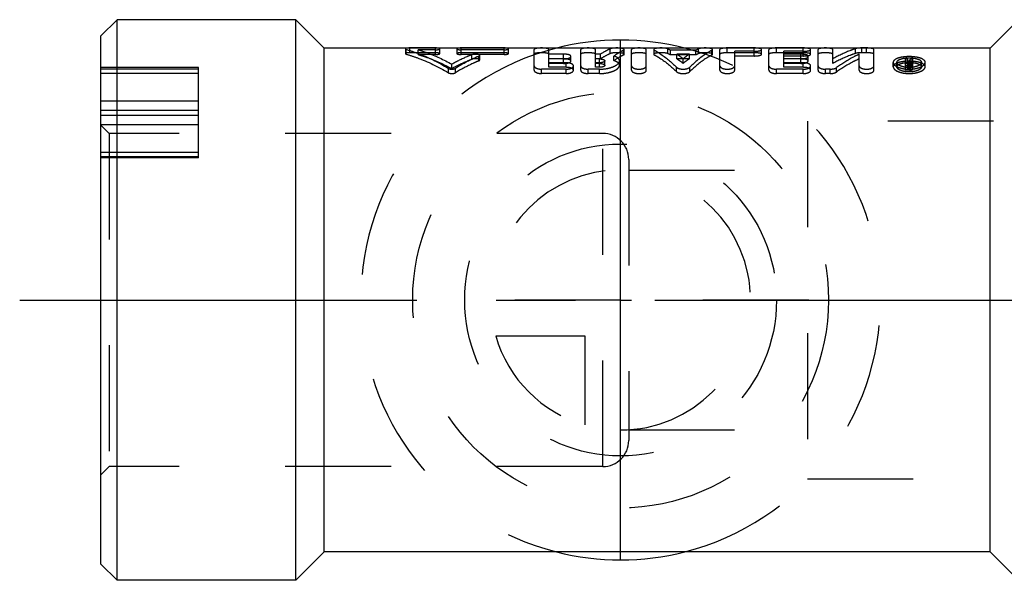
# Model space of a CAD drawing. Header units: millimetres. Extents: x 439 to 561, y 483 to 517.
# Tile 1 of 12: x 439 to 499, y 483 to 517. Entities that reach past the tile are written whole.
import ezdxf

# ---------------------------------------------------------------- set-up
doc = ezdxf.new("R2010")
doc.units = ezdxf.units.MM
doc.header["$LTSCALE"] = 65.185185
doc.linetypes.add('CENTER', pattern=[0.6, 0.375, -0.075, 0.075, -0.075])
doc.linetypes.add('HIDDEN', pattern=[0.2, 0.1, -0.1])
for name, color, linetype in [('ACHSEN_S', 7, 'CONTINUOUS'), ('FASEN', 7, 'CONTINUOUS'), ('KOERPER', 7, 'CONTINUOUS'), ('KONST.EL_MIT_GEO', 7, 'CONTINUOUS'), ('KURVEN', 7, 'CONTINUOUS')]:
    doc.layers.add(name, color=color, linetype=linetype)

msp = doc.modelspace()

# ---------------------------------------------------------------- linework, layer by layer
at = {"layer": 'ACHSEN_S', "color": 2, "linetype": 'CENTER'}
msp.add_line((438.85, 500), (561.15, 500), dxfattribs=at)
at = {"layer": 'FASEN', "color": 7, "linetype": 'Continuous'}
for p, q in [((444.85, 517.25), (443.85, 516.25)), ((444.85, 482.75), (444.85, 517.25)), ((443.85, 483.75), (443.85, 516.25)), ((444.85, 482.75), (443.85, 483.75))]:
    msp.add_line(p, q, dxfattribs=at)
at = {"layer": 'KOERPER', "color": 7, "linetype": 'Continuous'}
for p, q in [((455.85, 517.25), (444.85, 517.25)), ((455.85, 482.75), (455.85, 517.25)), ((457.6, 515.5), (455.85, 517.25)), ((500.35, 517.25), (498.6, 515.5)), ((457.6, 484.5), (457.6, 515.5)), ((498.6, 515.5), (457.6, 515.5)), ((498.6, 484.5), (498.6, 515.5)), ((457.6, 484.5), (455.85, 482.75)), ((498.6, 484.5), (457.6, 484.5)), ((500.35, 482.75), (498.6, 484.5)), ((455.85, 482.75), (444.85, 482.75))]:
    msp.add_line(p, q, dxfattribs=at)
at = {"layer": 'KOERPER', "color": 8, "linetype": 'HIDDEN'}
for p, q in [((474.75, 510.25), (444.35, 510.25)), ((474.75, 489.75), (474.75, 510.25)), ((476.35, 508.65), (476.35, 491.35)), ((474.75, 489.75), (444.35, 489.75))]:
    msp.add_line(p, q, dxfattribs=at)
for centre, start, end in [((474.75, 508.65), 0, 90), ((474.75, 491.35), 270, 360)]:
    msp.add_arc(centre, 1.6, start, end, dxfattribs=at)
at = {"layer": 'KONST.EL_MIT_GEO', "color": 8, "linetype": 'HIDDEN'}
for p, q in [((462.6, 515.456), (462.6, 515.163)), ((462.653, 515.129), (462.653, 515.422)), ((462.864, 515.215), (462.864, 515.51)), ((464.449, 515.51), (462.864, 515.51)), ((463.391, 515.106), (463.391, 515.398)), ((464.449, 515.398), (463.391, 515.398)), ((464.449, 515.106), (464.449, 515.51)), ((464.713, 515.163), (464.713, 515.456)), ((465.77, 515.456), (465.77, 515.163)), ((466.034, 515.106), (466.034, 515.51)), ((468.675, 515.51), (466.034, 515.51)), ((468.675, 515.398), (466.034, 515.398)), ((468.675, 515.106), (468.675, 515.51)), ((468.94, 515.163), (468.94, 515.456)), ((470.529, 514.135), (470.529, 515.415)), ((471.434, 514.844), (471.434, 515.415)), ((473.397, 514.135), (473.397, 515.415)), ((474.302, 514.844), (474.302, 515.415)), ((475.211, 515.163), (475.211, 515.457)), ((476.032, 515.079), (476.032, 515.371)), ((476.074, 515.122), (476.074, 515.415)), ((476.527, 514.135), (476.527, 515.415)), ((477.433, 514.135), (477.433, 515.415)), ((477.886, 515.415), (477.886, 515.122)), ((477.924, 515.081), (477.924, 515.373)), ((478.753, 515.161), (478.753, 515.455)), ((478.916, 515.08), (478.916, 515.372)), ((480.484, 515.372), (478.916, 515.372)), ((480.484, 515.08), (480.484, 515.372)), ((480.647, 515.161), (480.647, 515.455)), ((481.476, 515.081), (481.476, 515.373)), ((481.515, 515.122), (481.515, 515.415)), ((481.967, 514.135), (481.967, 515.415)), ((482.42, 515.215), (482.42, 515.51)), ((484.081, 515.51), (482.42, 515.51)), ((484.081, 515.016), (484.081, 515.51)), ((484.533, 515.122), (484.533, 515.415)), ((484.986, 514.135), (484.986, 515.415)), ((485.439, 515.215), (485.439, 515.51)), ((487.099, 515.51), (485.439, 515.51)), ((487.099, 515.016), (487.099, 515.51)), ((487.552, 515.122), (487.552, 515.415)), ((488.005, 514.135), (488.005, 515.415)), ((488.911, 514.556), (488.911, 515.415)), ((490.309, 515.173), (490.309, 515.467)), ((490.693, 515.215), (490.693, 515.51)), ((490.995, 515.51), (490.693, 515.51)), ((490.995, 515.215), (490.995, 515.51)), ((491.448, 514.135), (491.448, 515.415)), ((464.449, 515.215), (462.864, 515.215)), ((464.449, 515.106), (463.391, 515.106)), ((468.675, 515.215), (466.034, 515.215)), ((468.675, 515.106), (466.034, 515.106)), ((466.698, 514.816), (466.698, 515.103)), ((467.121, 514.72), (467.121, 515.005)), ((467.174, 514.769), (467.174, 515.055)), ((472.34, 515.131), (471.434, 515.131)), ((472.34, 514.844), (471.434, 514.844)), ((471.434, 514.319), (471.434, 514.837)), ((472.34, 514.837), (471.434, 514.837)), ((472.34, 514.844), (472.34, 515.131)), ((472.34, 514.555), (472.34, 514.837)), ((472.793, 514.706), (472.793, 514.991)), ((474.612, 515.131), (474.302, 515.131)), ((474.612, 514.844), (474.302, 514.844)), ((474.302, 514.319), (474.302, 514.837)), ((474.553, 514.837), (474.302, 514.837)), ((474.553, 514.319), (474.553, 514.837)), ((474.612, 514.844), (474.612, 515.131)), ((474.874, 514.44), (474.874, 514.72)), ((475.436, 514.731), (475.436, 515.016)), ((475.779, 514.44), (475.779, 514.72)), ((480.484, 515.08), (478.916, 515.08)), ((479.315, 514.844), (479.315, 515.131)), ((480.085, 515.131), (479.315, 515.131)), ((480.085, 514.844), (479.315, 514.844)), ((479.7, 514.566), (479.7, 514.848)), ((480.085, 514.844), (480.085, 515.131)), ((484.081, 515.215), (482.42, 515.215)), ((482.873, 514.135), (482.873, 515.307)), ((484.081, 515.307), (482.873, 515.307)), ((484.081, 515.016), (482.873, 515.016)), ((487.099, 515.215), (485.439, 515.215)), ((485.892, 514.844), (485.892, 515.307)), ((487.099, 515.307), (485.892, 515.307)), ((486.949, 515.131), (485.892, 515.131)), ((487.099, 515.016), (485.892, 515.016)), ((486.949, 514.844), (485.892, 514.844)), ((485.892, 514.319), (485.892, 514.837)), ((486.949, 514.837), (485.892, 514.837)), ((486.949, 514.844), (486.949, 515.131)), ((486.949, 514.555), (486.949, 514.837)), ((487.401, 514.706), (487.401, 514.991)), ((490.542, 514.135), (490.542, 515.131)), ((490.995, 515.215), (490.693, 515.215)), ((493.391, 514.135), (493.391, 514.824)), ((493.542, 514.824), (493.391, 514.824)), ((493.542, 514.198), (493.542, 514.824)), ((493.686, 514.543), (493.686, 514.824)), ((493.841, 514.824), (493.686, 514.824)), ((493.844, 514.219), (493.841, 514.824)), ((443.85, 489.25), (443.85, 514.305)), ((449.85, 514.305), (443.85, 514.305)), ((443.85, 514.231), (449.85, 514.231)), ((449.85, 508.758), (449.85, 514.305)), ((465.245, 513.985), (465.245, 514.256)), ((465.46, 514.238), (465.46, 514.513)), ((465.675, 513.985), (465.675, 514.256)), ((470.982, 513.937), (470.982, 514.206)), ((472.491, 514.206), (470.982, 514.206)), ((472.491, 514.596), (471.434, 514.596)), ((472.34, 514.555), (471.434, 514.555)), ((472.491, 514.319), (471.434, 514.319)), ((472.491, 514.319), (472.491, 514.596)), ((472.491, 513.937), (472.491, 514.206)), ((472.944, 514.135), (472.944, 514.408)), ((473.849, 513.937), (473.849, 514.206)), ((474.553, 514.206), (473.849, 514.206)), ((474.553, 514.596), (474.302, 514.596)), ((474.553, 514.555), (474.302, 514.555)), ((474.553, 514.319), (474.302, 514.319)), ((474.553, 513.937), (474.553, 514.206)), ((479.286, 514.057), (479.286, 514.329)), ((480.115, 514.057), (480.115, 514.329)), ((485.439, 513.937), (485.439, 514.206)), ((487.099, 514.206), (485.439, 514.206)), ((487.099, 514.596), (485.892, 514.596)), ((486.949, 514.555), (485.892, 514.555)), ((487.099, 514.319), (485.892, 514.319)), ((487.099, 514.319), (487.099, 514.596)), ((487.099, 513.937), (487.099, 514.206)), ((487.552, 514.135), (487.552, 514.408)), ((488.458, 513.937), (488.458, 514.206)), ((488.76, 514.206), (488.458, 514.206)), ((488.76, 513.937), (488.76, 514.206)), ((489.144, 514.031), (489.144, 514.303)), ((492.636, 514.348), (492.636, 514.626)), ((492.863, 514.348), (492.863, 514.626)), ((493.542, 514.543), (493.391, 514.543)), ((493.641, 514.409), (493.391, 514.409)), ((493.641, 514.135), (493.391, 514.135)), ((493.588, 514.66), (493.542, 514.66)), ((493.641, 514.601), (493.542, 514.601)), ((493.641, 514.473), (493.542, 514.473)), ((493.588, 514.381), (493.542, 514.381)), ((493.641, 514.323), (493.542, 514.323)), ((493.641, 514.198), (493.542, 514.198)), ((493.588, 514.381), (493.588, 514.66)), ((493.641, 514.135), (493.641, 514.601)), ((493.841, 514.543), (493.686, 514.543)), ((493.693, 514.219), (493.693, 514.58)), ((493.738, 514.372), (493.738, 514.65)), ((494.373, 514.348), (494.373, 514.626)), ((494.6, 514.348), (494.6, 514.626)), ((443.85, 513.955), (449.85, 513.955)), ((472.491, 513.937), (470.982, 513.937)), ((474.553, 513.937), (473.849, 513.937)), ((487.099, 513.937), (485.439, 513.937)), ((488.76, 513.937), (488.458, 513.937)), ((443.85, 512.252), (449.85, 512.252)), ((443.85, 511.687), (449.85, 511.687)), ((443.85, 511.375), (449.85, 511.375)), ((443.85, 510.81), (449.85, 510.81)), ((444.35, 510.25), (443.85, 510.75)), ((487.35, 511), (487.35, 489)), ((511.85, 511), (487.35, 511)), ((444.35, 510.25), (444.35, 489.75)), ((474.75, 510.25), (444.35, 510.25)), ((443.85, 509.107), (449.85, 509.107)), ((443.85, 508.831), (449.85, 508.831)), ((449.85, 508.757), (443.85, 508.757)), ((476.35, 508), (487.35, 508)), ((476.35, 492), (487.35, 492)), ((444.35, 489.75), (443.85, 489.25)), ((474.75, 489.75), (444.35, 489.75)), ((487.35, 489), (511.85, 489))]:
    msp.add_line(p, q, dxfattribs=at)
for centre, radius, start, end in [((476.915, 511.642), 4.232, 61.78494, 64.26532), ((482.485, 511.642), 4.232, 115.73468, 118.21506), ((476.93, 511.306), 4.264, 62.24049, 64.69276), ((482.47, 511.306), 4.264, 115.30724, 117.75951), ((498.511, 511.842), 5.671, 149.55739, 149.99297), ((498.171, 512.043), 5.277, 148.19716, 149.56854), ((498.469, 511.956), 5.444, 148.21506, 150.34183), ((493.617, 515.979), 1.67, 265.88167, 267.97261), ((493.618, 515.987), 1.678, 267.96993, 270.04925), ((498.643, 511.766), 5.824, 149.99199, 150.20595), ((498.164, 511.714), 5.297, 147.71789, 149.7569), ((493.618, 515.996), 1.687, 270.05195, 272.55118), ((493.618, 515.989), 1.679, 272.54748, 274.2028), ((493.668, 514.316), 0.341, 74.58074, 78.17229), ((498.339, 511.702), 5.32, 147.72089, 149.86688), ((493.624, 515.914), 1.604, 274.17838, 277.86586)]:
    msp.add_arc(centre, radius, start, end, dxfattribs=at)
for points, knots in [([(462.711, 515.5), (462.683, 515.496), (462.649, 515.491), (462.6, 515.469), (462.6, 515.456)], [0, 0, 0, 0, 0.683826, 1, 1, 1, 1]), ([(462.6, 515.456), (462.6, 515.449), (462.619, 515.432), (462.639, 515.426), (462.653, 515.422)], [0, 0, 0, 0, 0.344988, 1, 1, 1, 1]), ([(462.653, 515.422), (462.873, 515.356), (463.774, 515.054), (464.631, 514.629), (465.245, 514.256)], [0, 0, 0, 0, 0.242566, 1, 1, 1, 1]), ([(462.864, 515.51), (462.85, 515.51), (462.799, 515.509), (462.748, 515.505), (462.711, 515.5)], [0, 0, 0, 0, 0.267816, 1, 1, 1, 1]), ([(463.391, 515.398), (463.567, 515.344), (464.278, 515.105), (464.963, 514.788), (465.46, 514.513)], [0, 0, 0, 0, 0.244072, 1, 1, 1, 1]), ([(464.603, 515.5), (464.591, 515.502), (464.54, 515.508), (464.489, 515.51), (464.449, 515.51)], [0, 0, 0, 0, 0.231837, 1, 1, 1, 1]), ([(464.449, 515.398), (464.512, 515.398), (464.598, 515.405), (464.682, 515.426), (464.713, 515.446), (464.713, 515.456)], [0, 0, 0, 0, 0.676586, 0.893009, 1, 1, 1, 1]), ([(464.713, 515.456), (464.713, 515.469), (464.665, 515.491), (464.63, 515.496), (464.603, 515.5)], [0, 0, 0, 0, 0.315828, 1, 1, 1, 1]), ([(465.88, 515.5), (465.853, 515.496), (465.818, 515.491), (465.77, 515.469), (465.77, 515.456)], [0, 0, 0, 0, 0.682912, 1, 1, 1, 1]), ([(465.77, 515.456), (465.77, 515.446), (465.801, 515.426), (465.885, 515.405), (465.971, 515.398), (466.034, 515.398)], [0, 0, 0, 0, 0.106644, 0.322692, 1, 1, 1, 1]), ([(466.034, 515.51), (466.02, 515.51), (465.969, 515.509), (465.917, 515.505), (465.88, 515.5)], [0, 0, 0, 0, 0.269131, 1, 1, 1, 1]), ([(468.829, 515.5), (468.818, 515.502), (468.766, 515.508), (468.715, 515.51), (468.675, 515.51)], [0, 0, 0, 0, 0.231837, 1, 1, 1, 1]), ([(468.675, 515.398), (468.738, 515.398), (468.824, 515.405), (468.908, 515.426), (468.94, 515.446), (468.94, 515.456)], [0, 0, 0, 0, 0.676586, 0.893009, 1, 1, 1, 1]), ([(468.94, 515.456), (468.94, 515.469), (468.891, 515.491), (468.857, 515.496), (468.829, 515.5)], [0, 0, 0, 0, 0.315828, 1, 1, 1, 1]), ([(470.777, 515.5), (470.716, 515.494), (470.635, 515.482), (470.551, 515.451), (470.529, 515.426), (470.529, 515.415)], [0, 0, 0, 0, 0.679574, 0.883159, 1, 1, 1, 1]), ([(471.186, 515.5), (471.153, 515.503), (471.017, 515.513), (470.88, 515.51), (470.777, 515.5)], [0, 0, 0, 0, 0.243648, 1, 1, 1, 1]), ([(471.434, 515.415), (471.434, 515.426), (471.412, 515.451), (471.328, 515.482), (471.247, 515.494), (471.186, 515.5)], [0, 0, 0, 0, 0.117315, 0.322185, 1, 1, 1, 1]), ([(473.645, 515.5), (473.584, 515.494), (473.503, 515.482), (473.419, 515.451), (473.397, 515.426), (473.397, 515.415)], [0, 0, 0, 0, 0.679574, 0.883159, 1, 1, 1, 1]), ([(474.054, 515.5), (474.021, 515.503), (473.885, 515.513), (473.748, 515.51), (473.645, 515.5)], [0, 0, 0, 0, 0.243648, 1, 1, 1, 1]), ([(474.302, 515.415), (474.302, 515.426), (474.28, 515.451), (474.196, 515.482), (474.115, 515.494), (474.054, 515.5)], [0, 0, 0, 0, 0.117315, 0.322185, 1, 1, 1, 1]), ([(475.211, 515.457), (475.161, 515.434), (474.955, 515.336), (474.757, 515.223), (474.612, 515.131)], [0, 0, 0, 0, 0.243602, 1, 1, 1, 1]), ([(475.416, 515.5), (475.395, 515.498), (475.326, 515.489), (475.255, 515.477), (475.211, 515.457)], [0, 0, 0, 0, 0.308319, 1, 1, 1, 1]), ([(475.826, 515.5), (475.793, 515.503), (475.657, 515.513), (475.519, 515.51), (475.416, 515.5)], [0, 0, 0, 0, 0.243848, 1, 1, 1, 1]), ([(476.032, 515.371), (475.982, 515.346), (475.777, 515.237), (475.58, 515.115), (475.436, 515.016)], [0, 0, 0, 0, 0.243433, 1, 1, 1, 1]), ([(476.074, 515.415), (476.074, 515.426), (476.052, 515.451), (475.968, 515.482), (475.887, 515.494), (475.826, 515.5)], [0, 0, 0, 0, 0.118671, 0.322245, 1, 1, 1, 1]), ([(476.032, 515.371), (476.038, 515.374), (476.056, 515.384), (476.074, 515.401), (476.074, 515.415)], [0, 0, 0, 0, 0.345423, 1, 1, 1, 1]), ([(476.776, 515.5), (476.715, 515.494), (476.634, 515.482), (476.55, 515.451), (476.527, 515.426), (476.527, 515.415)], [0, 0, 0, 0, 0.679574, 0.883159, 1, 1, 1, 1]), ([(477.184, 515.5), (477.151, 515.503), (477.015, 515.513), (476.879, 515.51), (476.776, 515.5)], [0, 0, 0, 0, 0.243648, 1, 1, 1, 1]), ([(477.433, 515.415), (477.433, 515.426), (477.41, 515.451), (477.326, 515.482), (477.245, 515.494), (477.184, 515.5)], [0, 0, 0, 0, 0.117315, 0.322185, 1, 1, 1, 1]), ([(478.135, 515.5), (478.073, 515.494), (477.993, 515.482), (477.908, 515.451), (477.886, 515.426), (477.886, 515.415)], [0, 0, 0, 0, 0.677356, 0.881943, 1, 1, 1, 1]), ([(477.886, 515.415), (477.886, 515.411), (477.891, 515.392), (477.91, 515.381), (477.924, 515.373)], [0, 0, 0, 0, 0.185628, 1, 1, 1, 1]), ([(477.924, 515.373), (478.042, 515.31), (478.534, 515.016), (478.975, 514.641), (479.286, 514.329)], [0, 0, 0, 0, 0.232315, 1, 1, 1, 1]), ([(478.543, 515.5), (478.51, 515.503), (478.374, 515.513), (478.237, 515.51), (478.135, 515.5)], [0, 0, 0, 0, 0.242925, 1, 1, 1, 1]), ([(478.753, 515.455), (478.726, 515.468), (478.656, 515.486), (478.585, 515.496), (478.543, 515.5)], [0, 0, 0, 0, 0.414476, 1, 1, 1, 1]), ([(481.476, 515.373), (481.359, 515.31), (480.866, 515.016), (480.425, 514.641), (480.115, 514.329)], [0, 0, 0, 0, 0.232315, 1, 1, 1, 1]), ([(480.857, 515.5), (480.815, 515.496), (480.744, 515.486), (480.674, 515.468), (480.647, 515.455)], [0, 0, 0, 0, 0.585551, 1, 1, 1, 1]), ([(481.266, 515.5), (481.233, 515.503), (481.097, 515.513), (480.96, 515.51), (480.857, 515.5)], [0, 0, 0, 0, 0.243946, 1, 1, 1, 1]), ([(481.515, 515.415), (481.515, 515.426), (481.492, 515.451), (481.408, 515.482), (481.327, 515.494), (481.266, 515.5)], [0, 0, 0, 0, 0.118666, 0.322356, 1, 1, 1, 1]), ([(481.476, 515.373), (481.482, 515.376), (481.498, 515.386), (481.515, 515.402), (481.515, 515.415)], [0, 0, 0, 0, 0.341652, 1, 1, 1, 1]), ([(482.215, 515.5), (482.153, 515.494), (482.073, 515.481), (481.99, 515.451), (481.967, 515.426), (481.967, 515.415)], [0, 0, 0, 0, 0.679866, 0.882918, 1, 1, 1, 1]), ([(482.42, 515.51), (482.402, 515.51), (482.334, 515.509), (482.265, 515.505), (482.215, 515.5)], [0, 0, 0, 0, 0.260914, 1, 1, 1, 1]), ([(484.284, 515.5), (484.268, 515.502), (484.2, 515.508), (484.132, 515.51), (484.081, 515.51)], [0, 0, 0, 0, 0.239808, 1, 1, 1, 1]), ([(484.081, 515.307), (484.138, 515.307), (484.245, 515.311), (484.389, 515.335), (484.481, 515.36), (484.533, 515.397), (484.533, 515.415)], [0, 0, 0, 0, 0.361034, 0.673369, 0.890157, 1, 1, 1, 1]), ([(484.533, 515.415), (484.533, 515.426), (484.511, 515.451), (484.427, 515.482), (484.346, 515.494), (484.284, 515.5)], [0, 0, 0, 0, 0.117538, 0.320912, 1, 1, 1, 1]), ([(485.233, 515.5), (485.172, 515.494), (485.092, 515.481), (485.008, 515.451), (484.986, 515.426), (484.986, 515.415)], [0, 0, 0, 0, 0.679866, 0.882918, 1, 1, 1, 1]), ([(485.439, 515.51), (485.421, 515.51), (485.353, 515.509), (485.284, 515.505), (485.233, 515.5)], [0, 0, 0, 0, 0.260914, 1, 1, 1, 1]), ([(487.303, 515.5), (487.287, 515.502), (487.219, 515.508), (487.151, 515.51), (487.099, 515.51)], [0, 0, 0, 0, 0.239808, 1, 1, 1, 1]), ([(487.099, 515.307), (487.157, 515.307), (487.264, 515.311), (487.408, 515.335), (487.5, 515.36), (487.552, 515.397), (487.552, 515.415)], [0, 0, 0, 0, 0.361034, 0.673369, 0.890157, 1, 1, 1, 1]), ([(487.552, 515.415), (487.552, 515.426), (487.53, 515.451), (487.445, 515.482), (487.365, 515.494), (487.303, 515.5)], [0, 0, 0, 0, 0.117538, 0.320912, 1, 1, 1, 1]), ([(488.254, 515.5), (488.192, 515.494), (488.112, 515.482), (488.027, 515.451), (488.005, 515.426), (488.005, 515.415)], [0, 0, 0, 0, 0.679574, 0.883159, 1, 1, 1, 1]), ([(488.662, 515.5), (488.629, 515.503), (488.493, 515.513), (488.356, 515.51), (488.254, 515.5)], [0, 0, 0, 0, 0.243648, 1, 1, 1, 1]), ([(488.911, 515.415), (488.911, 515.426), (488.888, 515.451), (488.804, 515.482), (488.723, 515.494), (488.662, 515.5)], [0, 0, 0, 0, 0.117315, 0.322185, 1, 1, 1, 1]), ([(490.309, 515.467), (490.191, 515.427), (489.71, 515.253), (489.247, 515.029), (488.911, 514.838)], [0, 0, 0, 0, 0.243269, 1, 1, 1, 1]), ([(490.489, 515.5), (490.471, 515.498), (490.411, 515.491), (490.35, 515.48), (490.309, 515.467)], [0, 0, 0, 0, 0.291244, 1, 1, 1, 1]), ([(490.693, 515.51), (490.676, 515.51), (490.607, 515.509), (490.539, 515.505), (490.489, 515.5)], [0, 0, 0, 0, 0.259349, 1, 1, 1, 1]), ([(491.201, 515.5), (491.185, 515.502), (491.116, 515.507), (491.047, 515.51), (490.995, 515.51)], [0, 0, 0, 0, 0.239042, 1, 1, 1, 1]), ([(491.448, 515.415), (491.448, 515.426), (491.426, 515.451), (491.342, 515.481), (491.262, 515.494), (491.201, 515.5)], [0, 0, 0, 0, 0.117854, 0.322136, 1, 1, 1, 1]), ([(462.864, 515.215), (462.831, 515.215), (462.769, 515.213), (462.685, 515.202), (462.632, 515.191), (462.6, 515.172), (462.6, 515.163)], [0, 0, 0, 0, 0.365253, 0.678198, 0.895266, 1, 1, 1, 1]), ([(462.6, 515.163), (462.6, 515.155), (462.62, 515.139), (462.639, 515.133), (462.653, 515.129)], [0, 0, 0, 0, 0.34289, 1, 1, 1, 1]), ([(462.653, 515.129), (462.873, 515.065), (463.772, 514.769), (464.63, 514.352), (465.245, 513.985)], [0, 0, 0, 0, 0.242886, 1, 1, 1, 1]), ([(463.391, 515.106), (463.566, 515.053), (464.278, 514.818), (464.963, 514.507), (465.46, 514.238)], [0, 0, 0, 0, 0.244323, 1, 1, 1, 1]), ([(464.713, 515.163), (464.713, 515.172), (464.682, 515.191), (464.598, 515.209), (464.512, 515.215), (464.449, 515.215)], [0, 0, 0, 0, 0.10445, 0.31963, 1, 1, 1, 1]), ([(464.449, 515.106), (464.512, 515.106), (464.598, 515.113), (464.682, 515.133), (464.713, 515.153), (464.713, 515.163)], [0, 0, 0, 0, 0.677558, 0.893926, 1, 1, 1, 1]), ([(466.698, 515.103), (466.593, 515.061), (466.172, 514.884), (465.762, 514.68), (465.46, 514.513)], [0, 0, 0, 0, 0.246307, 1, 1, 1, 1]), ([(466.698, 514.816), (466.593, 514.775), (466.172, 514.601), (465.762, 514.401), (465.46, 514.238)], [0, 0, 0, 0, 0.24647, 1, 1, 1, 1]), ([(467.121, 515.005), (466.999, 514.952), (466.504, 514.728), (466.025, 514.468), (465.675, 514.256)], [0, 0, 0, 0, 0.245639, 1, 1, 1, 1]), ([(467.121, 514.72), (466.999, 514.668), (466.504, 514.449), (466.026, 514.194), (465.675, 513.985)], [0, 0, 0, 0, 0.245835, 1, 1, 1, 1]), ([(466.034, 515.215), (466, 515.215), (465.938, 515.213), (465.854, 515.202), (465.801, 515.191), (465.77, 515.172), (465.77, 515.163)], [0, 0, 0, 0, 0.366926, 0.679885, 0.895282, 1, 1, 1, 1]), ([(465.77, 515.163), (465.77, 515.153), (465.801, 515.133), (465.885, 515.113), (465.971, 515.106), (466.034, 515.106)], [0, 0, 0, 0, 0.105728, 0.321719, 1, 1, 1, 1]), ([(467.174, 515.055), (467.174, 515.078), (467.098, 515.119), (466.987, 515.134), (466.839, 515.136), (466.74, 515.12), (466.698, 515.103)], [0, 0, 0, 0, 0.136951, 0.404997, 0.729, 1, 1, 1, 1]), ([(467.174, 514.769), (467.174, 514.792), (467.097, 514.832), (466.987, 514.847), (466.839, 514.849), (466.74, 514.833), (466.698, 514.816)], [0, 0, 0, 0, 0.135952, 0.404215, 0.728763, 1, 1, 1, 1]), ([(467.121, 515.005), (467.129, 515.008), (467.15, 515.018), (467.174, 515.039), (467.174, 515.055)], [0, 0, 0, 0, 0.347643, 1, 1, 1, 1]), ([(467.121, 514.72), (467.129, 514.723), (467.15, 514.733), (467.174, 514.753), (467.174, 514.769)], [0, 0, 0, 0, 0.349463, 1, 1, 1, 1]), ([(468.94, 515.163), (468.94, 515.172), (468.908, 515.191), (468.824, 515.209), (468.738, 515.215), (468.675, 515.215)], [0, 0, 0, 0, 0.10445, 0.31963, 1, 1, 1, 1]), ([(468.675, 515.106), (468.738, 515.106), (468.824, 515.113), (468.908, 515.133), (468.94, 515.153), (468.94, 515.163)], [0, 0, 0, 0, 0.677558, 0.893926, 1, 1, 1, 1]), ([(471.434, 515.122), (471.434, 515.139), (471.381, 515.174), (471.289, 515.193), (471.145, 515.212), (470.981, 515.217), (470.816, 515.212), (470.673, 515.193), (470.581, 515.174), (470.529, 515.139), (470.529, 515.122)], [0, 0, 0, 0, 0.05324, 0.162172, 0.318087, 0.501162, 0.683533, 0.839257, 0.947239, 1, 1, 1, 1]), ([(472.793, 514.991), (472.793, 515.013), (472.749, 515.064), (472.647, 515.098), (472.505, 515.126), (472.398, 515.131), (472.34, 515.131)], [0, 0, 0, 0, 0.131732, 0.349377, 0.652607, 1, 1, 1, 1]), ([(472.34, 514.837), (472.447, 514.837), (472.595, 514.855), (472.748, 514.916), (472.793, 514.968), (472.793, 514.991)], [0, 0, 0, 0, 0.64172, 0.863534, 1, 1, 1, 1]), ([(472.793, 514.706), (472.793, 514.728), (472.748, 514.778), (472.594, 514.829), (472.447, 514.844), (472.34, 514.844)], [0, 0, 0, 0, 0.130492, 0.348348, 1, 1, 1, 1]), ([(472.34, 514.555), (472.447, 514.555), (472.594, 514.573), (472.747, 514.632), (472.793, 514.684), (472.793, 514.706)], [0, 0, 0, 0, 0.643383, 0.865011, 1, 1, 1, 1]), ([(474.302, 515.122), (474.302, 515.139), (474.249, 515.174), (474.157, 515.193), (474.013, 515.212), (473.849, 515.217), (473.684, 515.212), (473.541, 515.193), (473.449, 515.174), (473.397, 515.139), (473.397, 515.122)], [0, 0, 0, 0, 0.05324, 0.162172, 0.318087, 0.501162, 0.683533, 0.839257, 0.947239, 1, 1, 1, 1]), ([(474.553, 514.837), (474.594, 514.837), (474.672, 514.831), (474.78, 514.81), (474.874, 514.762), (474.874, 514.72)], [0, 0, 0, 0, 0.342898, 0.645407, 1, 1, 1, 1]), ([(474.553, 514.206), (474.704, 514.206), (474.989, 514.231), (475.321, 514.318), (475.54, 514.423), (475.691, 514.525), (475.779, 514.643), (475.779, 514.72)], [0, 0, 0, 0, 0.321781, 0.6064, 0.728022, 0.835256, 1, 1, 1, 1]), ([(474.874, 514.72), (474.874, 514.677), (474.781, 514.627), (474.672, 514.602), (474.594, 514.596), (474.553, 514.596)], [0, 0, 0, 0, 0.358874, 0.659337, 1, 1, 1, 1]), ([(475.211, 515.163), (475.161, 515.141), (474.956, 515.045), (474.757, 514.934), (474.612, 514.844)], [0, 0, 0, 0, 0.243803, 1, 1, 1, 1]), ([(476.074, 515.122), (476.074, 515.136), (476.037, 515.167), (475.92, 515.197), (475.704, 515.22), (475.478, 515.215), (475.308, 515.193), (475.239, 515.175), (475.211, 515.163)], [0, 0, 0, 0, 0.046715, 0.13541, 0.424834, 0.759511, 0.899474, 1, 1, 1, 1]), ([(476.032, 515.079), (475.982, 515.054), (475.777, 514.948), (475.58, 514.828), (475.436, 514.731)], [0, 0, 0, 0, 0.243636, 1, 1, 1, 1]), ([(475.779, 514.72), (475.779, 514.748), (475.756, 514.833), (475.629, 514.942), (475.508, 514.992), (475.436, 515.016)], [0, 0, 0, 0, 0.176928, 0.525762, 1, 1, 1, 1]), ([(475.779, 514.44), (475.779, 514.468), (475.756, 514.552), (475.629, 514.659), (475.508, 514.708), (475.436, 514.731)], [0, 0, 0, 0, 0.175181, 0.523463, 1, 1, 1, 1]), ([(476.032, 515.079), (476.038, 515.082), (476.056, 515.092), (476.074, 515.109), (476.074, 515.122)], [0, 0, 0, 0, 0.347174, 1, 1, 1, 1]), ([(477.433, 515.122), (477.433, 515.139), (477.379, 515.174), (477.287, 515.193), (477.144, 515.212), (476.979, 515.217), (476.815, 515.212), (476.672, 515.193), (476.58, 515.174), (476.527, 515.139), (476.527, 515.122)], [0, 0, 0, 0, 0.05324, 0.162172, 0.318087, 0.501162, 0.683533, 0.839257, 0.947239, 1, 1, 1, 1]), ([(478.753, 515.161), (478.726, 515.174), (478.657, 515.192), (478.487, 515.215), (478.26, 515.22), (478.042, 515.198), (477.924, 515.167), (477.886, 515.136), (477.886, 515.122)], [0, 0, 0, 0, 0.098841, 0.238517, 0.573471, 0.863947, 0.953363, 1, 1, 1, 1]), ([(477.886, 515.122), (477.886, 515.119), (477.891, 515.099), (477.91, 515.089), (477.924, 515.081)], [0, 0, 0, 0, 0.184121, 1, 1, 1, 1]), ([(477.924, 515.081), (478.041, 515.02), (478.533, 514.732), (478.975, 514.363), (479.286, 514.057)], [0, 0, 0, 0, 0.23281, 1, 1, 1, 1]), ([(479.315, 515.131), (479.347, 515.11), (479.479, 515.019), (479.606, 514.923), (479.7, 514.848)], [0, 0, 0, 0, 0.244858, 1, 1, 1, 1]), ([(479.315, 514.844), (479.347, 514.823), (479.479, 514.734), (479.606, 514.64), (479.7, 514.566)], [0, 0, 0, 0, 0.245003, 1, 1, 1, 1]), ([(480.085, 515.131), (480.053, 515.11), (479.922, 515.019), (479.794, 514.923), (479.7, 514.848)], [0, 0, 0, 0, 0.244858, 1, 1, 1, 1]), ([(480.085, 514.844), (480.053, 514.823), (479.922, 514.734), (479.794, 514.64), (479.7, 514.566)], [0, 0, 0, 0, 0.245003, 1, 1, 1, 1]), ([(481.476, 515.081), (481.359, 515.02), (480.867, 514.732), (480.426, 514.363), (480.115, 514.057)], [0, 0, 0, 0, 0.23281, 1, 1, 1, 1]), ([(481.515, 515.122), (481.515, 515.136), (481.476, 515.167), (481.357, 515.198), (481.14, 515.22), (480.912, 515.215), (480.743, 515.192), (480.674, 515.174), (480.647, 515.161)], [0, 0, 0, 0, 0.047007, 0.136509, 0.428123, 0.763135, 0.901802, 1, 1, 1, 1]), ([(481.476, 515.081), (481.482, 515.084), (481.498, 515.093), (481.515, 515.11), (481.515, 515.122)], [0, 0, 0, 0, 0.343401, 1, 1, 1, 1]), ([(482.42, 515.215), (482.362, 515.215), (482.256, 515.212), (482.112, 515.193), (482.02, 515.174), (481.967, 515.139), (481.967, 515.122)], [0, 0, 0, 0, 0.365923, 0.678795, 0.894286, 1, 1, 1, 1]), ([(484.533, 515.122), (484.533, 515.139), (484.48, 515.174), (484.388, 515.193), (484.244, 515.212), (484.138, 515.215), (484.081, 515.215)], [0, 0, 0, 0, 0.106646, 0.323145, 0.636762, 1, 1, 1, 1]), ([(484.081, 515.016), (484.138, 515.016), (484.245, 515.021), (484.389, 515.044), (484.481, 515.069), (484.533, 515.105), (484.533, 515.122)], [0, 0, 0, 0, 0.361678, 0.674426, 0.891144, 1, 1, 1, 1]), ([(485.439, 515.215), (485.381, 515.215), (485.274, 515.212), (485.131, 515.193), (485.039, 515.174), (484.986, 515.139), (484.986, 515.122)], [0, 0, 0, 0, 0.365923, 0.678795, 0.894286, 1, 1, 1, 1]), ([(487.401, 514.991), (487.401, 515.013), (487.357, 515.064), (487.256, 515.098), (487.114, 515.126), (487.006, 515.131), (486.949, 515.131)], [0, 0, 0, 0, 0.131732, 0.349377, 0.652607, 1, 1, 1, 1]), ([(486.949, 514.837), (487.056, 514.837), (487.203, 514.855), (487.356, 514.916), (487.401, 514.968), (487.401, 514.991)], [0, 0, 0, 0, 0.64172, 0.863534, 1, 1, 1, 1]), ([(487.401, 514.706), (487.401, 514.728), (487.357, 514.778), (487.202, 514.829), (487.056, 514.844), (486.949, 514.844)], [0, 0, 0, 0, 0.130492, 0.348348, 1, 1, 1, 1]), ([(486.949, 514.555), (487.056, 514.555), (487.203, 514.573), (487.356, 514.632), (487.401, 514.684), (487.401, 514.706)], [0, 0, 0, 0, 0.643383, 0.865011, 1, 1, 1, 1]), ([(487.552, 515.122), (487.552, 515.139), (487.499, 515.174), (487.407, 515.193), (487.263, 515.212), (487.157, 515.215), (487.099, 515.215)], [0, 0, 0, 0, 0.106646, 0.323145, 0.636762, 1, 1, 1, 1]), ([(487.099, 515.016), (487.157, 515.016), (487.264, 515.021), (487.408, 515.044), (487.5, 515.069), (487.552, 515.105), (487.552, 515.122)], [0, 0, 0, 0, 0.361678, 0.674426, 0.891144, 1, 1, 1, 1]), ([(488.911, 515.122), (488.911, 515.139), (488.857, 515.174), (488.765, 515.193), (488.621, 515.212), (488.457, 515.217), (488.293, 515.212), (488.15, 515.193), (488.058, 515.174), (488.005, 515.139), (488.005, 515.122)], [0, 0, 0, 0, 0.05324, 0.162172, 0.318087, 0.501162, 0.683533, 0.839257, 0.947239, 1, 1, 1, 1]), ([(490.309, 515.173), (490.191, 515.135), (489.711, 514.964), (489.248, 514.744), (488.911, 514.556)], [0, 0, 0, 0, 0.243515, 1, 1, 1, 1]), ([(490.542, 515.131), (490.423, 515.075), (489.939, 514.831), (489.478, 514.542), (489.144, 514.303)], [0, 0, 0, 0, 0.242686, 1, 1, 1, 1]), ([(490.542, 514.844), (490.423, 514.788), (489.939, 514.55), (489.478, 514.266), (489.144, 514.031)], [0, 0, 0, 0, 0.242958, 1, 1, 1, 1]), ([(490.693, 515.215), (490.62, 515.215), (490.491, 515.209), (490.362, 515.191), (490.309, 515.173)], [0, 0, 0, 0, 0.567721, 1, 1, 1, 1]), ([(491.448, 515.122), (491.448, 515.139), (491.395, 515.174), (491.302, 515.193), (491.159, 515.212), (491.053, 515.215), (490.995, 515.215)], [0, 0, 0, 0, 0.106932, 0.324279, 0.636859, 1, 1, 1, 1]), ([(494.6, 514.626), (494.6, 514.754), (494.379, 514.869), (494.161, 514.927), (493.929, 514.969), (493.62, 514.986), (493.311, 514.969), (493.075, 514.927), (492.857, 514.869), (492.636, 514.754), (492.636, 514.626)], [0, 0, 0, 0, 0.176944, 0.247449, 0.325595, 0.497688, 0.673456, 0.752505, 0.823163, 1, 1, 1, 1]), ([(492.863, 514.626), (492.863, 514.724), (493.076, 514.839), (493.331, 514.889), (493.614, 514.911), (493.899, 514.89), (494.158, 514.84), (494.373, 514.724), (494.373, 514.626)], [0, 0, 0, 0, 0.175826, 0.322767, 0.495972, 0.674397, 0.824126, 1, 1, 1, 1]), ([(465.245, 514.256), (465.308, 514.218), (465.46, 514.195), (465.613, 514.217), (465.675, 514.256)], [0, 0, 0, 0, 0.499746, 1, 1, 1, 1]), ([(470.529, 514.408), (470.529, 514.343), (470.655, 514.258), (470.814, 514.217), (470.925, 514.206), (470.982, 514.206)], [0, 0, 0, 0, 0.377537, 0.671967, 1, 1, 1, 1]), ([(470.529, 514.135), (470.529, 514.07), (470.656, 513.987), (470.814, 513.947), (470.925, 513.937), (470.982, 513.937)], [0, 0, 0, 0, 0.375387, 0.670616, 1, 1, 1, 1]), ([(472.944, 514.408), (472.944, 514.472), (472.817, 514.552), (472.659, 514.586), (472.548, 514.596), (472.491, 514.596)], [0, 0, 0, 0, 0.369673, 0.666379, 1, 1, 1, 1]), ([(472.491, 514.206), (472.548, 514.206), (472.659, 514.217), (472.819, 514.258), (472.944, 514.343), (472.944, 514.408)], [0, 0, 0, 0, 0.32953, 0.624996, 1, 1, 1, 1]), ([(472.944, 514.135), (472.944, 514.197), (472.816, 514.276), (472.659, 514.309), (472.548, 514.319), (472.491, 514.319)], [0, 0, 0, 0, 0.367607, 0.665106, 1, 1, 1, 1]), ([(472.491, 513.937), (472.548, 513.937), (472.659, 513.947), (472.818, 513.988), (472.944, 514.07), (472.944, 514.135)], [0, 0, 0, 0, 0.330887, 0.627151, 1, 1, 1, 1]), ([(473.397, 514.408), (473.397, 514.343), (473.523, 514.258), (473.682, 514.217), (473.792, 514.206), (473.849, 514.206)], [0, 0, 0, 0, 0.377537, 0.671967, 1, 1, 1, 1]), ([(473.397, 514.135), (473.397, 514.07), (473.523, 513.987), (473.682, 513.947), (473.792, 513.937), (473.849, 513.937)], [0, 0, 0, 0, 0.375387, 0.670616, 1, 1, 1, 1]), ([(474.553, 514.555), (474.594, 514.555), (474.672, 514.55), (474.78, 514.528), (474.874, 514.482), (474.874, 514.44)], [0, 0, 0, 0, 0.343999, 0.647199, 1, 1, 1, 1]), ([(474.553, 513.937), (474.704, 513.937), (474.989, 513.96), (475.321, 514.046), (475.54, 514.149), (475.69, 514.248), (475.779, 514.364), (475.779, 514.44)], [0, 0, 0, 0, 0.323009, 0.608358, 0.73002, 0.836993, 1, 1, 1, 1]), ([(474.874, 514.44), (474.874, 514.398), (474.736, 514.326), (474.629, 514.319), (474.553, 514.319)], [0, 0, 0, 0, 0.357883, 1, 1, 1, 1]), ([(476.527, 514.408), (476.527, 514.343), (476.653, 514.258), (476.813, 514.217), (476.981, 514.201), (477.149, 514.217), (477.308, 514.259), (477.433, 514.343), (477.433, 514.408)], [0, 0, 0, 0, 0.18873, 0.335664, 0.501052, 0.665884, 0.812836, 1, 1, 1, 1]), ([(476.527, 514.135), (476.527, 514.07), (476.654, 513.987), (476.813, 513.947), (476.981, 513.931), (477.149, 513.947), (477.308, 513.988), (477.433, 514.07), (477.433, 514.135)], [0, 0, 0, 0, 0.187655, 0.334988, 0.501057, 0.666568, 0.813914, 1, 1, 1, 1]), ([(479.286, 514.329), (479.33, 514.284), (479.472, 514.224), (479.701, 514.196), (479.93, 514.224), (480.071, 514.284), (480.115, 514.329)], [0, 0, 0, 0, 0.215158, 0.500982, 0.786607, 1, 1, 1, 1]), ([(481.967, 514.408), (481.967, 514.343), (482.093, 514.258), (482.253, 514.217), (482.421, 514.201), (482.589, 514.217), (482.749, 514.259), (482.873, 514.343), (482.873, 514.408)], [0, 0, 0, 0, 0.18873, 0.335664, 0.501052, 0.665884, 0.812836, 1, 1, 1, 1]), ([(481.967, 514.135), (481.967, 514.07), (482.094, 513.987), (482.253, 513.947), (482.421, 513.931), (482.589, 513.947), (482.748, 513.988), (482.873, 514.07), (482.873, 514.135)], [0, 0, 0, 0, 0.187655, 0.334988, 0.501057, 0.666568, 0.813914, 1, 1, 1, 1]), ([(484.986, 514.408), (484.986, 514.343), (485.112, 514.258), (485.272, 514.217), (485.382, 514.206), (485.439, 514.206)], [0, 0, 0, 0, 0.377537, 0.671967, 1, 1, 1, 1]), ([(484.986, 514.135), (484.986, 514.07), (485.113, 513.987), (485.272, 513.947), (485.382, 513.937), (485.439, 513.937)], [0, 0, 0, 0, 0.375387, 0.670616, 1, 1, 1, 1]), ([(487.552, 514.408), (487.552, 514.472), (487.425, 514.552), (487.267, 514.586), (487.157, 514.596), (487.099, 514.596)], [0, 0, 0, 0, 0.369673, 0.666379, 1, 1, 1, 1]), ([(487.099, 514.206), (487.157, 514.206), (487.268, 514.217), (487.427, 514.258), (487.552, 514.343), (487.552, 514.408)], [0, 0, 0, 0, 0.32953, 0.624996, 1, 1, 1, 1]), ([(487.552, 514.135), (487.552, 514.197), (487.424, 514.276), (487.267, 514.309), (487.157, 514.319), (487.099, 514.319)], [0, 0, 0, 0, 0.367607, 0.665106, 1, 1, 1, 1]), ([(487.099, 513.937), (487.157, 513.937), (487.268, 513.947), (487.426, 513.988), (487.552, 514.07), (487.552, 514.135)], [0, 0, 0, 0, 0.330887, 0.627151, 1, 1, 1, 1]), ([(488.005, 514.408), (488.005, 514.343), (488.131, 514.258), (488.291, 514.217), (488.401, 514.206), (488.458, 514.206)], [0, 0, 0, 0, 0.377537, 0.671967, 1, 1, 1, 1]), ([(488.005, 514.135), (488.005, 514.07), (488.132, 513.987), (488.291, 513.947), (488.401, 513.937), (488.458, 513.937)], [0, 0, 0, 0, 0.375387, 0.670616, 1, 1, 1, 1]), ([(488.76, 514.206), (488.834, 514.206), (488.967, 514.221), (489.096, 514.269), (489.144, 514.303)], [0, 0, 0, 0, 0.555524, 1, 1, 1, 1]), ([(490.542, 514.408), (490.542, 514.343), (490.668, 514.258), (490.828, 514.217), (490.996, 514.201), (491.164, 514.217), (491.324, 514.259), (491.448, 514.343), (491.448, 514.408)], [0, 0, 0, 0, 0.18873, 0.335664, 0.501052, 0.665884, 0.812836, 1, 1, 1, 1]), ([(490.542, 514.135), (490.542, 514.07), (490.669, 513.987), (490.828, 513.947), (490.996, 513.931), (491.164, 513.947), (491.323, 513.988), (491.448, 514.07), (491.448, 514.135)], [0, 0, 0, 0, 0.187655, 0.334988, 0.501057, 0.666568, 0.813914, 1, 1, 1, 1]), ([(494.6, 514.348), (494.6, 514.476), (494.316, 514.619), (493.986, 514.678), (493.62, 514.704), (493.254, 514.678), (492.921, 514.619), (492.636, 514.475), (492.636, 514.348)], [0, 0, 0, 0, 0.176073, 0.324949, 0.497652, 0.674052, 0.823999, 1, 1, 1, 1]), ([(492.636, 514.626), (492.636, 514.569), (492.694, 514.477), (492.808, 514.393), (492.984, 514.302), (493.258, 514.227), (493.618, 514.195), (493.978, 514.227), (494.253, 514.302), (494.428, 514.393), (494.542, 514.477), (494.6, 514.569), (494.6, 514.626)], [0, 0, 0, 0, 0.075383, 0.127176, 0.188816, 0.335117, 0.499912, 0.664947, 0.811258, 0.87307, 0.92476, 1, 1, 1, 1]), ([(492.636, 514.348), (492.636, 514.292), (492.695, 514.202), (492.808, 514.12), (492.984, 514.031), (493.258, 513.957), (493.618, 513.926), (493.978, 513.957), (494.252, 514.031), (494.428, 514.12), (494.541, 514.202), (494.6, 514.292), (494.6, 514.348)], [0, 0, 0, 0, 0.074532, 0.126157, 0.187791, 0.334454, 0.499888, 0.665567, 0.812253, 0.874067, 0.925597, 1, 1, 1, 1]), ([(493.497, 514.314), (493.414, 514.32), (493.256, 514.344), (493.033, 514.415), (492.863, 514.535), (492.863, 514.626)], [0, 0, 0, 0, 0.33919, 0.632341, 1, 1, 1, 1]), ([(492.863, 514.348), (492.863, 514.446), (493.078, 514.557), (493.331, 514.606), (493.614, 514.628), (493.899, 514.607), (494.157, 514.558), (494.373, 514.446), (494.373, 514.348)], [0, 0, 0, 0, 0.174892, 0.322172, 0.495941, 0.674952, 0.825038, 1, 1, 1, 1]), ([(494.373, 514.348), (494.373, 514.305), (494.306, 514.205), (494.134, 514.117), (493.895, 514.052), (493.619, 514.03), (493.342, 514.052), (493.103, 514.117), (492.931, 514.205), (492.863, 514.305), (492.863, 514.348)], [0, 0, 0, 0, 0.074209, 0.186522, 0.333603, 0.499826, 0.665638, 0.812985, 0.925484, 1, 1, 1, 1]), ([(493.641, 514.601), (493.648, 514.601), (493.665, 514.599), (493.693, 514.592), (493.693, 514.58)], [0, 0, 0, 0, 0.349933, 1, 1, 1, 1]), ([(493.641, 514.409), (493.69, 514.409), (493.761, 514.414), (493.844, 514.466), (493.844, 514.494)], [0, 0, 0, 0, 0.62982, 1, 1, 1, 1]), ([(493.693, 514.494), (493.693, 514.491), (493.681, 514.473), (493.658, 514.473), (493.641, 514.473)], [0, 0, 0, 0, 0.158971, 1, 1, 1, 1]), ([(493.641, 514.323), (493.654, 514.323), (493.671, 514.322), (493.693, 514.31), (493.693, 514.303)], [0, 0, 0, 0, 0.639153, 1, 1, 1, 1]), ([(493.641, 514.135), (493.689, 514.135), (493.76, 514.14), (493.844, 514.191), (493.844, 514.219)], [0, 0, 0, 0, 0.63192, 1, 1, 1, 1]), ([(493.693, 514.219), (493.693, 514.216), (493.681, 514.198), (493.658, 514.198), (493.641, 514.198)], [0, 0, 0, 0, 0.157097, 1, 1, 1, 1]), ([(493.844, 514.303), (493.844, 514.311), (493.834, 514.334), (493.794, 514.357), (493.759, 514.368), (493.738, 514.372)], [0, 0, 0, 0, 0.168734, 0.515996, 1, 1, 1, 1]), ([(493.83, 514.609), (493.826, 514.613), (493.805, 514.63), (493.779, 514.64), (493.758, 514.645)], [0, 0, 0, 0, 0.205411, 1, 1, 1, 1]), ([(493.844, 514.58), (493.844, 514.582), (493.843, 514.586), (493.842, 514.59), (493.841, 514.592)], [0, 0, 0, 0, 0.499706, 1, 1, 1, 1]), ([(494.373, 514.626), (494.373, 514.547), (494.239, 514.436), (494.049, 514.364), (493.915, 514.335), (493.844, 514.325)], [0, 0, 0, 0, 0.369638, 0.659653, 1, 1, 1, 1]), ([(465.245, 513.985), (465.308, 513.947), (465.46, 513.926), (465.612, 513.947), (465.675, 513.985)], [0, 0, 0, 0, 0.499745, 1, 1, 1, 1]), ([(479.286, 514.057), (479.33, 514.013), (479.472, 513.954), (479.701, 513.927), (479.929, 513.954), (480.07, 514.013), (480.115, 514.057)], [0, 0, 0, 0, 0.214693, 0.500985, 0.787074, 1, 1, 1, 1]), ([(488.76, 513.937), (488.834, 513.937), (488.967, 513.951), (489.095, 513.998), (489.144, 514.031)], [0, 0, 0, 0, 0.556186, 1, 1, 1, 1])]:
    msp.add_open_spline(points, degree=3, knots=knots, dxfattribs=at)
msp.add_open_spline([(493.841, 514.592), (493.839, 514.598), (493.835, 514.604), (493.83, 514.609)], degree=3, dxfattribs=at)
at = {"layer": 'KURVEN', "color": 40, "linetype": 'Continuous'}
for p, q in [((475.85, 484), (475.85, 516)), ((475.85, 500), (476.52, 500))]:
    msp.add_line(p, q, dxfattribs=at)
at = {"layer": 'KURVEN', "color": 8, "linetype": 'HIDDEN'}
for p, q in [((475.85, 500), (466.25, 500)), ((487.432, 500), (476.52, 500)), ((468.158, 497.8), (473.65, 497.8)), ((473.65, 497.8), (473.65, 492.308))]:
    msp.add_line(p, q, dxfattribs=at)
for radius in [12.8, 9.6]:
    msp.add_circle((475.85, 500), radius, dxfattribs=at)
at = {"layer": 'KURVEN', "color": 40, "linetype": 'Continuous'}
for start, end in [(75.68739, 104.31261), (255.68739, 284.31261)]:
    msp.add_arc((475.85, 500), 16, start, end, dxfattribs=at)
at = {"layer": 'KURVEN', "color": 8, "linetype": 'HIDDEN'}
for radius, start, end in [(16, 104.31261, 255.68739), (16, 284.31261, 75.68739), (8, 270, 180), (8, 195.96201, 254.03799)]:
    msp.add_arc((475.85, 500), radius, start, end, dxfattribs=at)

doc.saveas('drawing.dxf')
